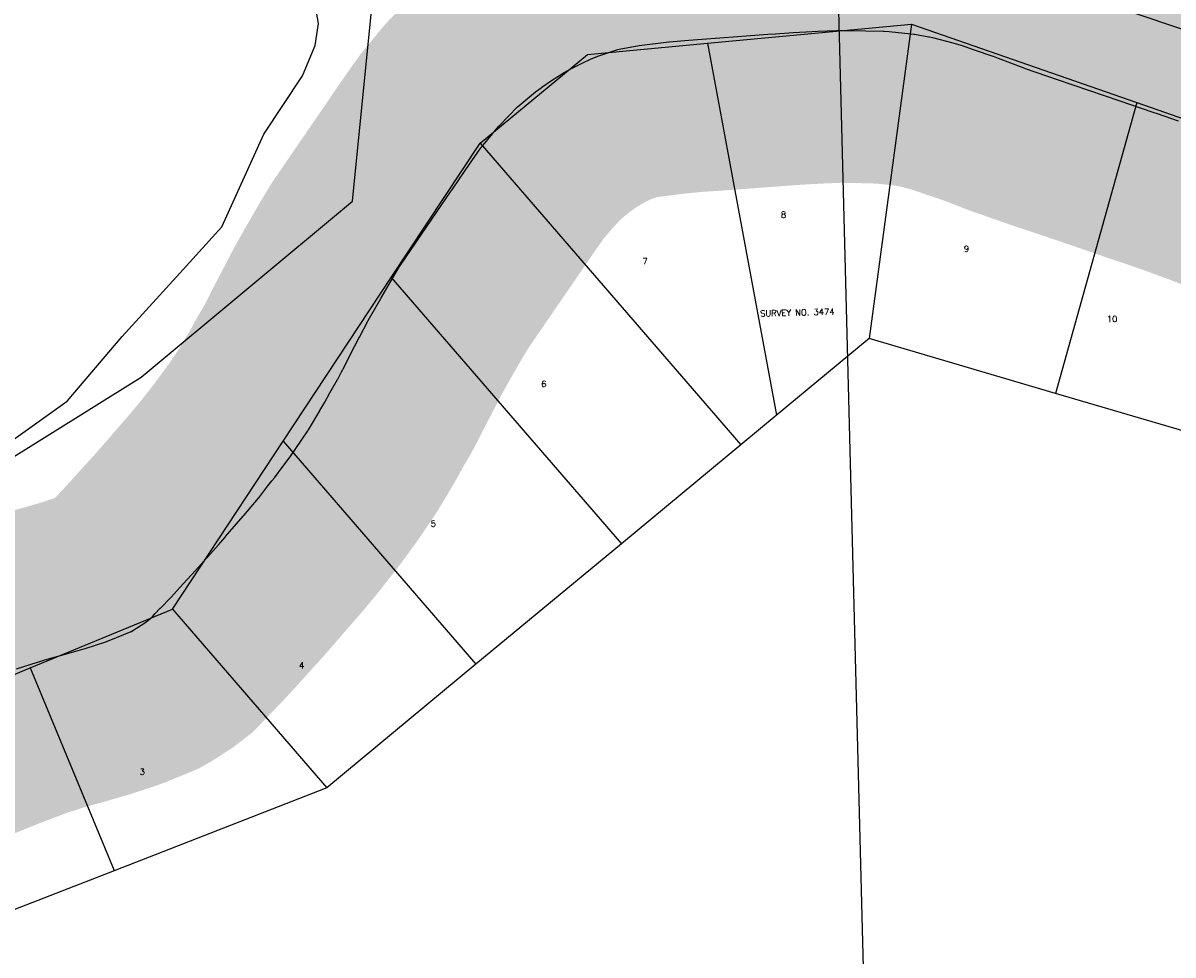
# Model space of a CAD drawing. Header units: feet. Extents: x 18803 to 104580, y -6601 to 116448.
# Tile 90 of 95: x 86221 to 88106, y 85845 to 87373. Entities that reach past the tile are written whole.
import ezdxf

# ---------------------------------------------------------------- set-up
doc = ezdxf.new("R2010")
doc.units = ezdxf.units.FT
doc.header["$LTSCALE"] = 100
doc.header["$MEASUREMENT"] = 0
doc.linetypes.add('DASHED', pattern=[0.75, 0.5, -0.25])
for name, color, linetype in [('ELPC BOLD TITLE SHEET', 3, 'Continuous'), ('ELPC-XIST', 6, 'Continuous'), ('ELRGOV-SECTION', 253, 'DASHED'), ('ELRP', 252, 'Continuous'), ('ETRP', 3, 'Continuous'), ('SL-VICINITY MAP', 2, 'Continuous')]:
    doc.layers.add(name, color=color, linetype=linetype)
doc.styles.add('L100', font='simplex.shx', dxfattribs={"height": 10})

msp = doc.modelspace()

# ---------------------------------------------------------------- linework, layer by layer
at = {"layer": 'ELPC BOLD TITLE SHEET', "const_width": 500}
msp.add_lwpolyline([(88383.82617873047, 87111.15089433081), (88355.1287878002, 87121.87087965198), (88354.98701089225, 87121.92439025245), (88353.99461217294, 87122.30280503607), (88323.8468979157, 87134.18055290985), (88303.64812759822, 87141.888811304), (88303.63460202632, 87141.89398756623), (88303.62126819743, 87141.8990808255), (88289.1838860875, 87147.42954774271), (88289.12203104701, 87147.45334526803), (88254.3075435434, 87160.90561323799), (88248.29328619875, 87163.17217889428), (88220.57197865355, 87173.82348787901), (88220.57139023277, 87173.82371393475), (88220.5707571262, 87173.82395718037), (88189.8155166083, 87185.6387668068), (88189.50896073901, 87185.75378799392), (88186.32059945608, 87186.92169972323), (88186.28912450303, 87186.93325755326), (88150.79767506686, 87199.99802117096), (88130.18478851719, 87207.42946065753), (88129.92046012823, 87207.52276501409), (88114.5740247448, 87212.82472572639), (88079.88884868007, 87224.44944509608), (88072.9264009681, 87226.83049904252), (88019.0186142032, 87245.4877312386), (88018.88036007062, 87245.53505896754), (87967.29394631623, 87263.00025023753), (87967.25902554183, 87263.01204144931), (87915.91205492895, 87280.30317581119), (87863.60234449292, 87298.5346959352), (87860.00638159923, 87299.84277791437), (87859.52615887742, 87300.02334529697), (87819.56709664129, 87315.54149939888), (87811.13463417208, 87318.57783788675), (87810.68453902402, 87318.73492593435), (87780.17712497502, 87329.0469952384), (87779.99564722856, 87329.1091320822), (87758.76118007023, 87336.47283168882), (87757.96063066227, 87336.73540731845), (87744.82171569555, 87340.8010109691), (87711.60683823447, 87349.38403241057), (87706.86435954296, 87350.40165021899), (87705.63689601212, 87350.63390676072), (87682.09525393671, 87354.49631844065), (87681.41705149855, 87354.59836863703), (87676.93991829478, 87355.21145224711), (87640.78696788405, 87358.8434213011), (87632.62385751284, 87359.39485358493), (87631.67288665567, 87359.44106705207), (87602.65120397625, 87360.3019117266), (87564.06556873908, 87360.98296735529), (87555.06929448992, 87360.92559216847), (87554.24131924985, 87360.90582911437), (87523.79136401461, 87359.64562020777), (87504.61480098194, 87358.74083136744), (87504.34575505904, 87358.72658384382), (87483.24163527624, 87357.48707543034), (87454.39882631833, 87355.46511465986), (87454.25106162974, 87355.45428314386), (87441.71516803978, 87354.49524056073), (87441.694800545, 87354.49369118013), (87399.09766544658, 87351.27169494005), (87399.05297363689, 87351.26835763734), (87355.98835205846, 87348.0941185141), (87355.8554170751, 87348.08469675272), (87312.63171667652, 87345.14365250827), (87280.22205826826, 87342.05461749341), (87279.55783621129, 87341.98164133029), (87230.83261178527, 87335.91681910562), (87198.19428496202, 87330.26568250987), (87195.9411295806, 87329.75094827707), (87195.83082508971, 87329.71950928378), (87163.57965345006, 87318.67862878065), (87154.03065341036, 87315.0198392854), (87152.40461487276, 87314.3226954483), (87136.31644517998, 87306.66799097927), (87121.04699554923, 87298.76140965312), (87110.99638342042, 87293.42414957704), (87110.20971842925, 87292.98880895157), (87108.37603101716, 87291.93229597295), (87087.35012529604, 87278.6466289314), (87071.27778259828, 87267.65294308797), (87070.24985787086, 87266.91182810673), (87061.07176355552, 87259.94289687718), (87034.65723906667, 87238.0266197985), (87033.67182262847, 87237.1637614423), (87031.82539935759, 87235.45817002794), (87002.19448571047, 87205.16554233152), (87001.73070148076, 87204.65548034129), (87001.00645840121, 87203.8196509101), (86972.66946434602, 87169.48838788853), (86972.2819517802, 87168.9762756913), (86971.76754308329, 87168.26803141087), (86947.17733278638, 87132.9755353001), (86947.12296900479, 87132.89787863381), (86946.07541920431, 87131.4085314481), (86945.90019044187, 87131.15554732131), (86925.20839675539, 87100.81746158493), (86925.19998419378, 87100.80510005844), (86925.19155214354, 87100.79272801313), (86922.08283817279, 87096.22136375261), (86899.55493324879, 87063.40584991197), (86899.54556257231, 87063.39218928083), (86839.69325287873, 86976.07048120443), (86839.28029059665, 86975.4464298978), (86838.27432813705, 86973.87113049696), (86823.36292509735, 86948.85372975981), (86807.55942565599, 86921.52803804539), (86789.23941219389, 86889.04783351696), (86787.2022121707, 86885.35506479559), (86786.98592732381, 86884.95286137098), (86772.70656903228, 86857.70122534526), (86772.69484701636, 86857.67888724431), (86771.89389392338, 86856.15479363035), (86771.85526065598, 86856.08092169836), (86757.70828653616, 86828.89769685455), (86745.82111978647, 86805.31760338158), (86745.68506506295, 86805.05265524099), (86743.50072366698, 86800.87596623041), (86737.34853412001, 86789.23200386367), (86736.9280625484, 86788.47649550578), (86724.0284780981, 86766.4407061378), (86715.69783472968, 86751.14135669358), (86707.97515521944, 86737.5729282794), (86707.70176099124, 86737.10609585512), (86688.97259761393, 86706.01246578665), (86688.65680569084, 86705.5033339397), (86687.99066733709, 86704.4599541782), (86668.45474208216, 86675.45255101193), (86668.19415704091, 86675.07344177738), (86660.02954944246, 86663.43328648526), (86647.48249634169, 86646.19527630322), (86647.3240417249, 86645.97991504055), (86633.19156649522, 86626.97725992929), (86629.25858896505, 86622.11685873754), (86622.7600620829, 86613.8807506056), (86607.5189493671, 86594.40934454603), (86607.46385201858, 86594.34195235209), (86607.25611225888, 86594.0911776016), (86582.9986378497, 86565.19064843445), (86582.66934861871, 86564.80721975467), (86582.36285057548, 86564.45839275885), (86582.32616120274, 86564.41653120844), (86560.45176001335, 86539.39555773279), (86560.26315495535, 86539.17687434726), (86553.04371270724, 86530.69146593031), (86552.975505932, 86530.61169371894), (86541.44629598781, 86517.19392326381), (86523.60334165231, 86496.91787219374), (86523.40489901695, 86496.69550924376), (86522.78934443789, 86496.01519653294), (86522.76744310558, 86495.99110682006), (86522.74560230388, 86495.96701029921), (86503.96290815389, 86475.33918461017), (86503.89791919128, 86475.26749059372), (86483.89457476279, 86453.1012847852), (86464.2249936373, 86431.68555621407), (86463.92649744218, 86431.3704838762), (86463.61727667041, 86431.05054213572), (86446.36248244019, 86413.55014633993), (86446.0735782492, 86413.25168618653), (86437.21946075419, 86403.9347120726), (86436.12963802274, 86402.70356424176), (86435.96169345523, 86402.49982114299), (86434.70227665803, 86401.0897375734), (86430.35548489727, 86396.59049705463), (86420.77938981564, 86389.21171734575), (86401.437401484, 86376.72469712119), (86398.86678714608, 86375.26456446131), (86398.57688664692, 86375.14398059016), (86362.47660900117, 86360.38084508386), (86357.9775204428, 86358.74547469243), (86357.1654469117, 86358.46403101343), (86323.02002329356, 86347.20158380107), (86308.03544892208, 86342.85857767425), (86307.95909593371, 86342.8365586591), (86282.52063444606, 86335.53729283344), (86257.33067360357, 86328.56361019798), (86245.77278962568, 86325.12639213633), (86245.16085518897, 86324.93648504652), (86210.46870609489, 86313.7173672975), (86209.59057360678, 86313.41581876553), (86207.77567013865, 86312.75582501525), (86172.89157950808, 86299.47167909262), (86172.86454664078, 86299.46143602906), (86172.83750105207, 86299.45115399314), (86160.82752726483, 86294.90808159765), (86133.81281295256, 86284.17730944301), (86133.55889086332, 86284.07486010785), (86116.86358721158, 86277.23406850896), (86092.35083716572, 86267.02157053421), (86092.08694488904, 86266.90983404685), (86074.66593964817, 86259.41448355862), (86048.97633912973, 86248.14086231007), (86048.79076234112, 86248.05850874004), (86034.950645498, 86241.84817210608), (86034.84277147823, 86241.80007647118), (86008.89471439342, 86230.30544293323), (85996.61703016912, 86225.15155597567), (85996.57458464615, 86225.13378454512), (85976.50784273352, 86216.75391301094), (85960.0360478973, 86210.26463481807)], dxfattribs=at)
at = {"layer": 'ELPC-XIST'}
msp.add_lwpolyline([(86210.46870609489, 86313.7173672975), (86245.16085518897, 86324.93648504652), (86245.77278962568, 86325.12639213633), (86257.33067360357, 86328.56361019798), (86282.52063444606, 86335.53729283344), (86307.95909593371, 86342.8365586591), (86308.03544892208, 86342.85857767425), (86323.02002329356, 86347.20158380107), (86357.1654469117, 86358.46403101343), (86357.9775204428, 86358.74547469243), (86362.47660900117, 86360.38084508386), (86398.57688664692, 86375.14398059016), (86398.86678714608, 86375.26456446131), (86401.437401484, 86376.72469712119), (86420.77938981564, 86389.21171734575), (86430.35548489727, 86396.59049705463), (86434.70227665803, 86401.0897375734), (86435.96169345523, 86402.49982114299), (86436.12963802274, 86402.70356424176), (86437.21946075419, 86403.9347120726), (86446.0735782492, 86413.25168618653), (86446.36248244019, 86413.55014633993), (86463.61727667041, 86431.05054213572), (86463.92649744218, 86431.3704838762), (86464.2249936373, 86431.68555621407), (86483.89457476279, 86453.1012847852), (86503.89791919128, 86475.26749059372), (86503.96290815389, 86475.33918461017), (86522.74560230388, 86495.96701029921), (86522.76744310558, 86495.99110682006), (86522.78934443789, 86496.01519653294), (86523.40489901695, 86496.69550924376), (86523.60334165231, 86496.91787219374), (86541.44629598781, 86517.19392326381), (86552.975505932, 86530.61169371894), (86553.04371270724, 86530.69146593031), (86560.26315495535, 86539.17687434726), (86560.45176001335, 86539.39555773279), (86582.32616120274, 86564.41653120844), (86582.36285057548, 86564.45839275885), (86582.66934861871, 86564.80721975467), (86582.9986378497, 86565.19064843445), (86607.25611225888, 86594.0911776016), (86607.46385201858, 86594.34195235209), (86607.5189493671, 86594.40934454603), (86622.7600620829, 86613.8807506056), (86629.25858896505, 86622.11685873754), (86633.19156649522, 86626.97725992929), (86647.3240417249, 86645.97991504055), (86647.48249634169, 86646.19527630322), (86660.02954944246, 86663.43328648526), (86668.19415704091, 86675.07344177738), (86668.45474208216, 86675.45255101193), (86687.99066733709, 86704.4599541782), (86688.65680569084, 86705.5033339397), (86688.97259761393, 86706.01246578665), (86707.70176099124, 86737.10609585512), (86707.97515521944, 86737.5729282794), (86715.69783472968, 86751.14135669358), (86724.0284780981, 86766.4407061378), (86736.9280625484, 86788.47649550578), (86737.34853412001, 86789.23200386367), (86743.50072366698, 86800.87596623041), (86745.68506506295, 86805.05265524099), (86745.82111978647, 86805.31760338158), (86757.70828653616, 86828.89769685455), (86771.85526065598, 86856.08092169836), (86771.89389392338, 86856.15479363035), (86772.69484701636, 86857.67888724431), (86772.70656903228, 86857.70122534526), (86786.98592732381, 86884.95286137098), (86787.2022121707, 86885.35506479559), (86789.23941219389, 86889.04783351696), (86807.55942565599, 86921.52803804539), (86823.36292509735, 86948.85372975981), (86838.27432813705, 86973.87113049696), (86839.28029059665, 86975.4464298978), (86839.69325287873, 86976.07048120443), (86899.54556257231, 87063.39218928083), (86899.55493324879, 87063.40584991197), (86922.08283817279, 87096.22136375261), (86925.19155214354, 87100.79272801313), (86925.19998419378, 87100.80510005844), (86925.20839675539, 87100.81746158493), (86945.90019044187, 87131.15554732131), (86946.07541920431, 87131.4085314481), (86947.12296900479, 87132.89787863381), (86947.17733278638, 87132.9755353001), (86971.76754308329, 87168.26803141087), (86972.2819517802, 87168.9762756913), (86972.66946434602, 87169.48838788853), (87001.00645840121, 87203.8196509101), (87001.73070148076, 87204.65548034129), (87002.19448571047, 87205.16554233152), (87031.82539935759, 87235.45817002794), (87033.67182262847, 87237.1637614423), (87034.65723906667, 87238.0266197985), (87061.07176355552, 87259.94289687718), (87070.24985787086, 87266.91182810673), (87071.27778259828, 87267.65294308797), (87087.35012529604, 87278.6466289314), (87108.37603101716, 87291.93229597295), (87110.20971842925, 87292.98880895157), (87110.99638342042, 87293.42414957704), (87121.04699554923, 87298.76140965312), (87136.31644517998, 87306.66799097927), (87152.40461487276, 87314.3226954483), (87154.03065341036, 87315.0198392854), (87163.57965345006, 87318.67862878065), (87195.83082508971, 87329.71950928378), (87195.9411295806, 87329.75094827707), (87198.19428496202, 87330.26568250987), (87230.83261178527, 87335.91681910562), (87279.55783621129, 87341.98164133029), (87280.22205826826, 87342.05461749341), (87312.63171667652, 87345.14365250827), (87355.8554170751, 87348.08469675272), (87355.98835205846, 87348.0941185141), (87399.05297363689, 87351.26835763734), (87399.09766544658, 87351.27169494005), (87441.694800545, 87354.49369118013), (87441.71516803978, 87354.49524056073), (87454.25106162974, 87355.45428314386), (87454.39882631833, 87355.46511465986), (87483.24163527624, 87357.48707543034), (87504.34575505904, 87358.72658384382), (87504.61480098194, 87358.74083136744), (87523.79136401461, 87359.64562020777), (87554.24131924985, 87360.90582911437), (87555.06929448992, 87360.92559216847), (87564.06556873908, 87360.98296735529), (87602.65120397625, 87360.3019117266), (87631.67288665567, 87359.44106705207), (87632.62385751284, 87359.39485358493), (87640.78696788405, 87358.8434213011), (87676.93991829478, 87355.21145224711), (87681.41705149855, 87354.59836863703), (87682.09525393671, 87354.49631844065), (87705.63689601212, 87350.63390676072), (87706.86435954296, 87350.40165021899), (87711.60683823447, 87349.38403241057), (87744.82171569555, 87340.8010109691), (87757.96063066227, 87336.73540731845), (87758.76118007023, 87336.47283168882), (87779.99564722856, 87329.1091320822), (87780.17712497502, 87329.0469952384), (87810.68453902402, 87318.73492593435), (87811.13463417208, 87318.57783788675), (87819.56709664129, 87315.54149939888), (87859.52615887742, 87300.02334529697), (87860.00638159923, 87299.84277791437), (87863.60234449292, 87298.5346959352), (87915.91205492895, 87280.30317581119), (87967.25902554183, 87263.01204144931), (87967.29394631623, 87263.00025023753), (88018.88036007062, 87245.53505896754), (88019.0186142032, 87245.4877312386), (88072.9264009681, 87226.83049904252), (88079.88884868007, 87224.44944509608), (88114.5740247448, 87212.82472572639)], dxfattribs=at)
at = {"layer": 'ELRGOV-SECTION', "ltscale": 50}
msp.add_line((87553.98077797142, 87538.89457481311), (87619.45959315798, 84992.4312659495), dxfattribs=at)
at = {"layer": 'ELRP'}
for p, q in [((86761.44430042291, 87080.87117640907), (86800.24501704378, 87471.95109712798)), ((87343.25351764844, 87340.02209788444), (87677.07152547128, 87371.29854354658)), ((87677.07152547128, 87371.29854354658), (87607.86111251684, 86855.84425348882)), ((87677.07152547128, 87371.29854354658), (88046.36317215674, 87242.4753890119)), ((87146.11689885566, 87321.55175595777), (87343.25351764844, 87340.02209788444)), ((87343.25351764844, 87340.02209788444), (87455.99713705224, 86729.88528253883)), ((86970.4233438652, 87176.19201037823), (87146.11689885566, 87321.55175595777)), ((88046.36317215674, 87242.4753890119), (87913.39040813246, 86765.6016233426)), ((88046.36317215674, 87242.4753890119), (88326.41660789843, 87144.78196064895)), ((86824.89691685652, 86955.6075124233), (86970.4233438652, 87176.19201037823)), ((86970.4233438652, 87176.19201037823), (87397.75032422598, 86681.46525270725)), ((86414.78380568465, 86792.37940635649), (86761.44430042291, 87080.87117640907)), ((86647.71376708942, 86687.03872432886), (86824.89691685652, 86955.6075124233)), ((86824.89691685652, 86955.6075124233), (87201.91968125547, 86519.11915954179)), ((87607.86111251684, 86855.84425348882), (87455.45216691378, 86729.4499763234)), ((87913.4396694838, 86765.65228138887), (87607.89403299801, 86855.85402609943)), ((86028.71438580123, 86551.59858687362), (86414.78380568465, 86792.37940635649)), ((88197.33695136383, 86681.84146203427), (87913.4396694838, 86765.65228138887)), ((87455.45216691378, 86729.4499763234), (87397.58757056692, 86681.46228242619)), ((86466.20553120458, 86411.91410325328), (86647.71376708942, 86687.03872432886)), ((86647.71376708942, 86687.03872432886), (86963.5172497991, 86321.42541123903)), ((87397.58757056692, 86681.46228242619), (87201.84368143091, 86519.12989911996)), ((87201.84368143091, 86519.12989911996), (86963.42528752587, 86321.40711820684)), ((86233.19727406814, 86315.62471387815), (86466.20553120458, 86411.91410325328)), ((86466.20553120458, 86411.91410325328), (86719.32288544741, 86118.87403386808)), ((85989.20957025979, 86214.79812814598), (86233.19727406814, 86315.62471387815)), ((86233.19727406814, 86315.62471387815), (86370.62391042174, 85983.06947358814)), ((86963.42528752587, 86321.40711820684), (86719.21535368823, 86118.88135476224)), ((86719.32288544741, 86118.87403386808), (86370.6715479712, 85982.92237600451)), ((86370.6715479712, 85982.92237600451), (86124.64791459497, 85886.9889398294))]:
    msp.add_line(p, q, dxfattribs=at)
at = {"layer": 'SL-VICINITY MAP'}
msp.add_lwpolyline([(86077.38244124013, 86598.70173363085), (86293.76873096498, 86752.78093740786), (86383.67052486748, 86859.0853972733), (86483.98941930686, 86968.82242993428), (86547.38435801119, 87038.64862945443), (86616.14843983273, 87190.58251420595), (86679.12918355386, 87286.65218506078), (86700.1309442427, 87336.17518796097), (86705.77386072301, 87372.35024321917), (86695.07425258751, 87431.25610511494), (86721.13104057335, 87487.41494282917), (86810.92168285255, 87531.3752471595), (86943.44795367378, 87556.26948884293), (87033.092039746, 87567.41580007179), (87128.4083122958, 87572.08216966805), (87282.50197227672, 87564.13358266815), (87305.63554477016, 87562.9881346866), (87434.99403376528, 87556.8505072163), (87593.65923562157, 87532.90681787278), (87726.1697023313, 87488.89591700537), (87842.48066569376, 87457.77434223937), (87980.3532056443, 87410.5601793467), (88139.05381208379, 87357.08632756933)], dxfattribs=at)

# ---------------------------------------------------------------- texts
at = {"layer": 'ETRP', "style": 'L100'}
for s, p in [('8', (87463.40868572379, 87053.6549126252)), ('9', (87763.36447660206, 86997.6171540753)), ('7', (87236.71253291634, 86977.24839243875)), ('SURVEY NO. 3474', (87429.4902998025, 86891.65472992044)), ('10', (87997.76675988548, 86882.506618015)), ('6', (87070.70975392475, 86776.09272813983)), ('5', (86889.60543264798, 86546.79012707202)), ('4', (86673.92480149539, 86314.49324662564)), ('3', (86412.66556266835, 86139.95962588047))]:
    msp.add_text(s, height=10, rotation=1.485926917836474, dxfattribs=at).set_placement(p)

doc.saveas('drawing.dxf')
